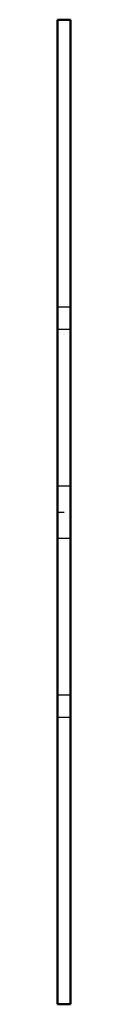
# Model space of a CAD drawing. Header units: millimetres. Extents: x 0 to 0.8, y -30 to 30.
import ezdxf

# ---------------------------------------------------------------- set-up
doc = ezdxf.new("R2010")
doc.units = ezdxf.units.MM
doc.linetypes.add('Center', pattern=[1.5, 0.45, -0.5, 0.05, -0.5])
doc.linetypes.add('Dashed', pattern=[2, 1, -1])
doc.layers.add('2', color=7, linetype='Dashed', lineweight=5)
doc.layers.add('3', color=7, linetype='Center', lineweight=5)

msp = doc.modelspace()

# ---------------------------------------------------------------- linework, layer by layer
at = {"color": 0, "lineweight": 50}
for p, q in [((0.8, 30), (0, 30)), ((0, 30), (0, -30)), ((0.8, -30), (0.8, 30)), ((0, -30), (0.8, -30))]:
    msp.add_line(p, q, dxfattribs=at)
at = {"layer": '2', "color": 0, "lineweight": 25}
for p, q in [((0, 12.5), (0.8, 12.5)), ((0, 11.136), (0.8, 11.136)), ((0, 1.6), (0.8, 1.6)), ((0, -1.6), (0.8, -1.6)), ((0, -11.136), (0.8, -11.136)), ((0, -12.5), (0.8, -12.5))]:
    msp.add_line(p, q, dxfattribs=at)
at = {"layer": '3', "color": 0, "lineweight": 25}
msp.add_line((-0.04, 0), (0.84, 0), dxfattribs=at)

doc.saveas('drawing.dxf')
